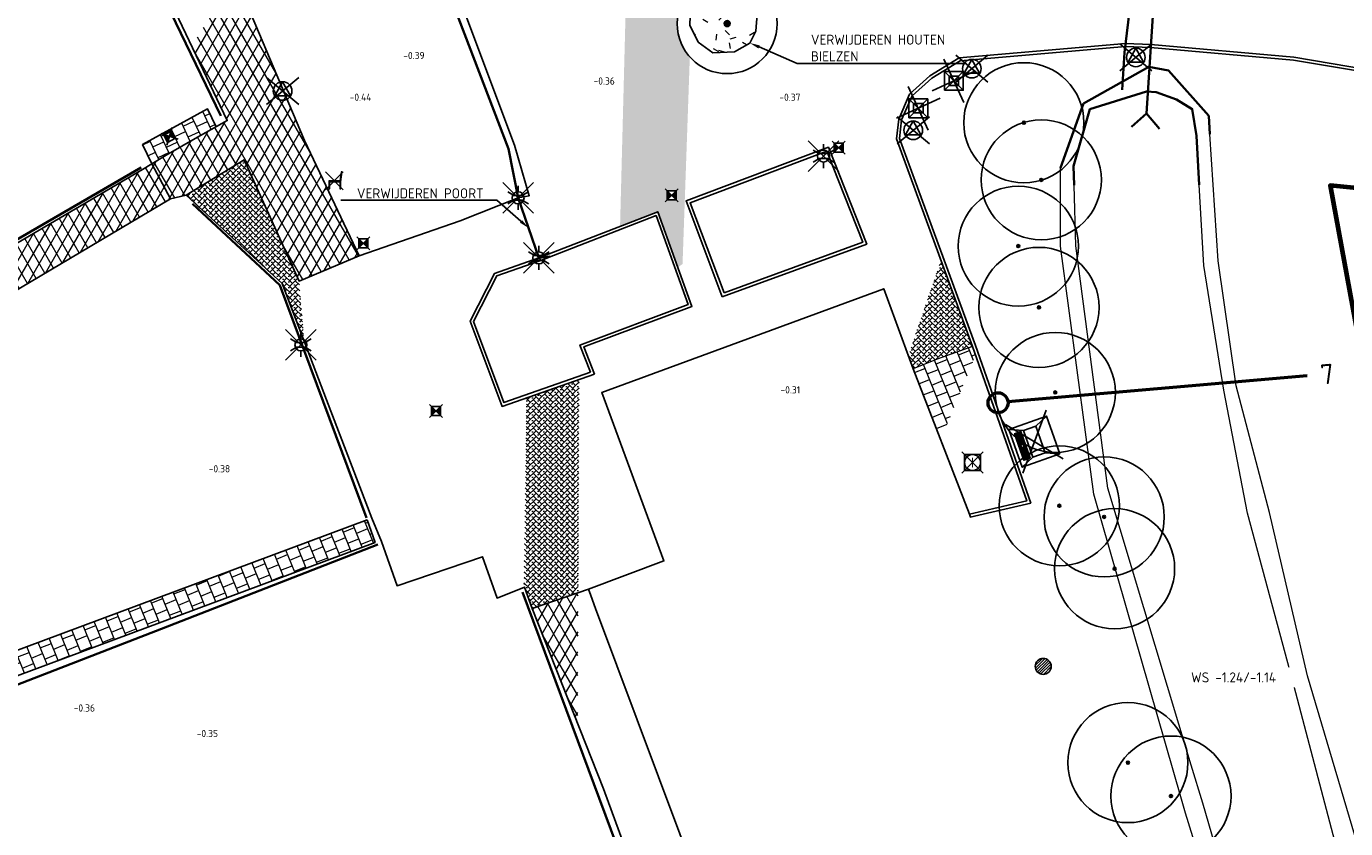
# Model space of a CAD drawing. Header units: metres. Extents: x 108651 to 109770, y 520801 to 521818.
# Tile 55 of 66: x 109345 to 109410, y 521256 to 521296. Entities that reach past the tile are written whole.
import ezdxf
from ezdxf import colors
from ezdxf.entities.mleader import LeaderData, LeaderLine
from ezdxf.enums import TextEntityAlignment as Align
from ezdxf.math import Vec2, Vec3

# ---------------------------------------------------------------- set-up
doc = ezdxf.new("R2010")
doc.units = ezdxf.units.M
for name, color, linetype, lineweight in [('B-WE-GR-BOOM-S', 253, 'Continuous', 25), ('B-WE-GW-WATERGANG_GREPPEL_INSTEEK-G', 253, 'Continuous', 18), ('B-WE-GW-WATERGANG_SLOOT-G', 253, 'Continuous', 18), ('B-WE-RI-HWA-T25', 253, 'Continuous', 25), ('B-WE-VH-MATERIAALGRENS-G', 253, 'Continuous', 18), ('N-WE-KG-WERKGRENS_FASE 3A-G', 10, 'XX-WERKGRENS_CIRCEL', 70), ('N-WE-RI-HWA-T25', 7, 'Continuous', 25), ('V-WE-GR-DOORWORTELBARE RUIMTE-S', 80, 'Continuous', 25), ('V-WE-GR-GRAS_KUNSTGRAS-A-200', 82, 'Continuous', 18), ('V-WE-GW-WATERGANG_GREPPEL_INSTEEK-G', 253, 'Continuous', 35), ('V-WE-GW-WATERGANG_SLOOT-G', 253, 'Continuous', 35), ('V-WE-IE-MEUBILAIR_WATERWEGMEUBILAIR_MERKPAAL-S-200', 150, 'Continuous', 25), ('V-WE-IE-MEUBILAIR_WEGMEUBILAIR-S', 7, 'Continuous', 25), ('V-WE-IE-MEUBILAIR_WEGMEUBILAIR_AFVALBAK-S-200', 7, 'Continuous', 25), ('V-WE-IE-MEUBILAIR_WEGMEUBILAIR_PAAL_KUNSTSTOF-S-200', 7, 'Continuous', 25), ('V-WE-IE-TERREINAFSCHEIDING_KUNSTMATIG_HEKWERK_RASTER-G', 30, 'V-IE-TERREINAFSCHEIDING_KUNSTMATIG-SO', 35), ('V-WE-IE-TERREINAFSCHEIDING_KUNSTMATIG_HEKWERK_SCHAPENHEKWERK-G', 20, 'IE-HEKWERK-SCHAPENHEKWERK-V', 35), ('V-WE-KW-KUNSTWERK_DUIKER-S', 150, 'Continuous', 25), ('V-WE-OV-LICHTMAST-S-200', 190, 'Continuous', 25), ('V-WE-RI-HWA_KOLK_STRAATKOLK-S-200', 150, 'Continuous', 25), ('V-WE-RI-HWA_RIOOLPUT-S-200', 150, 'Continuous', 25), ('V-WE-VH-KANTOPSLUITING_OPSLUITBAND_150X250-G', 150, 'VH-OPSLUITBAND_150X250_A-V', 25), ('V-WE-VH-KANTVERHARDING-G', 4, 'Continuous', 25), ('V-WE-VH-VERHARDING_ASFALT-A-200', 212, 'Continuous', 18), ('V-WE-VH-VERHARDING_OPEN_TEGEL_300X300-A-200', 7, 'Continuous', 18), ('X-XX-AL-T18', 253, 'Continuous', 18), ('X-XX-AL-T25', 7, 'Continuous', 25), ('X-XX-AL-VERWIJZING-S', 7, 'Continuous', 25)]:
    doc.layers.add(name, color=color, linetype=linetype, lineweight=lineweight)
doc.layers.add('V-WE-VH-VERHARDING_STRAATBAKSTEEN-A-200', color=7, linetype='Continuous', lineweight=18, true_color=0xcc9900)
doc.styles.add('NLCS-ISO', font='NLCS-ISO.ttf')
doc.styles.add('NLCS-ISO-M200-T18', font='NLCS-ISO.ttf', dxfattribs={"height": 0.36})
doc.styles.add('NLCS-ISO-M200-T25', font='NLCS-ISO.ttf', dxfattribs={"height": 0.5})
doc.linetypes.add('IE-HEKWERK-SCHAPENHEKWERK-V', pattern='A,5,[23,NLCS.SHX,S=1,R=0,X=0,Y=0],5,-1,[2,NLCS.SHX,S=1,R=0,X=0,Y=0],-1', length=12)
doc.linetypes.add('V-IE-TERREINAFSCHEIDING_KUNSTMATIG-SO', pattern='A,2,[24,NLCS.SHX,S=0.6,R=0,X=-1,Y=0],2,[82,NLCS.SHX,S=0.75,R=90,X=0,Y=0],2,[24,NLCS.SHX,S=0.6,R=0,X=1,Y=0],2,-2', length=10)
doc.linetypes.add('VH-OPSLUITBAND_150X250_A-V', pattern='A,4,[24,NLCS.SHX,S=1,R=0,X=0,Y=0],4,-1,2,-1', length=12)
doc.linetypes.add('XX-WERKGRENS_CIRCEL', pattern='A,10,-2.5,[69,NLCS.SHX,S=1,R=0,X=0,Y=0],-2.5', length=15)
pattern_1 = [(45, (0, 0), (0, 0.282842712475), [0.6, -0.2]), (135, (0.14142, -0.14142), (-2e-17, -0.282842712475), [0.6, -0.2]), (0, (0.21213, 0.07071), (0.28284272, 0.14142136), [0, -0.56568542])]
pattern_2 = [(22, (0, 0), (0.44392833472, 0.50291911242), [0.6, -0.6]), (112, (0, 0), (-0.55631031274, -0.22476395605), [])]
pattern_3 = [(60, (0, 0), (-0.4330127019, 0.25), []), (120, (0, 0), (-0.4330127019, -0.25), [])]

# ---------------------------------------------------------------- blocks, each defined once
blk = doc.blocks.new('V-SIE-WEG_ZITBANK-SO')
at = {"color": 0}
for p, q in [((1.77, -1.77), (-1.77, 1.77)), ((-1.77, -1.77), (1.77, 1.77))]:
    blk.add_line(p, q, dxfattribs=at)
at = {"color": 0, "linetype": 'ByBlock', "lineweight": 18}
blk.add_lwpolyline([(-0.91, -1.63), (-0.91, -0.2), (1.09, -0.2), (1.09, -1.63), (1.29, -1.63), (1.29, -0.21), (1.54, 1.78), (1.33, 1.78), (1.11, 0), (-1.11, 0), (-1.11, -1.63)], close=True, dxfattribs=at)
blk = doc.blocks.new('V-SRI-KOLK_STRAAT_01-SO')
h = blk.add_hatch(color=256)
h.dxf.hatch_style = 1
h.paths.add_polyline_path([(0, 1.125), (-1.125, 2.25), (-1.125, 0)])
h.paths.add_polyline_path([(1.125, 2.25), (0, 1.125), (1.125, 0)])
for p, q in [((-1.625, -0.5), (1.625, 2.75)), ((1.625, -0.5), (-1.625, 2.75)), ((-1.125, 0), (1.125, 2.25)), ((1.125, 0), (-1.125, 2.25))]:
    blk.add_line(p, q)
blk.add_lwpolyline([(-1.125, 0), (1.125, 0), (1.125, 2.25), (-1.125, 2.25)], close=True)
blk = doc.blocks.new('V-SOV-LICHTMAST-SO')
for p, q in [((3.83, -3.83), (-3.83, 3.83)), ((-3.83, -3.83), (3.83, 3.83)), ((-1.3, 0.75), (-2.6, 1.5)), ((0, 1.5), (0, 3)), ((1.3, 0.75), (2.6, 1.5)), ((-1.3, -0.75), (-2.6, -1.5)), ((0, -1.5), (0, -3)), ((1.3, -0.75), (2.6, -1.5))]:
    blk.add_line(p, q)
at = {"flags": 128}
for points in [[(-1.38, 0.59), (1.38, 0.59)], [(-1.38, -0.59), (1.38, -0.59)]]:
    blk.add_lwpolyline(points, dxfattribs=at)
blk.add_circle((0, 0), 1.5)
at = {"style": 'NLCS-ISO'}
blk.add_attdef('TYPE', text='', height=1.8, dxfattribs=at).set_placement((0, 3), align=Align.BOTTOM_CENTER)
blk = doc.blocks.new('V-SIE-WATER_MERKPAAL_LEIDING-SO')
for p, q in [((-3.22, -2.7), (3.22, 2.7)), ((3.22, -2.7), (-3.22, 2.7)), ((-1.55, -0.93), (0, 1.86)), ((0, 1.86), (1.55, -0.93)), ((1.55, -0.93), (-1.55, -0.93))]:
    blk.add_line(p, q)
blk.add_circle((0, 0), 1.86)
blk = doc.blocks.new('V-SIE-WEG_PAAL_KUNSTSTOF-SO')
for p, q in [((-1, 2.17), (1, -2.17)), ((2.17, 1), (-2.17, -1)), ((-0.94, 0.94), (0.94, -0.94)), ((0.94, 0.94), (-0.94, -0.94))]:
    blk.add_line(p, q)
at = {"flags": 128}
for points in [[(-0.94, -0.94), (0.94, -0.94), (0.94, 0.94), (-0.94, 0.94)], [(-0.47, 0.47), (0.47, 0.47), (0.47, -0.47), (-0.47, -0.47)]]:
    blk.add_lwpolyline(points, close=True, dxfattribs=at)
blk = doc.blocks.new('SGR-BOOM_01')
h = blk.add_hatch(color=256)
edge = h.paths.add_edge_path()
edge.add_arc((0, 0), 0.15, 0, 360)
for radius in [2.5, 0.15, 0.045]:
    blk.add_circle((0, 0), radius)
blk = doc.blocks.new('V-SRI-PUT_INSPECTIE-SO')
for p, q in [((-2.65, -2.65), (2.65, 2.65)), ((2.65, -2.65), (-2.65, 2.65))]:
    blk.add_line(p, q)
at = {"flags": 128}
blk.add_lwpolyline([(-2, -2), (2, -2), (2, 2), (-2, 2)], close=True, dxfattribs=at)
blk.add_circle((0, 0), 2)
at = {"style": 'NLCS-ISO'}
blk.add_text('I', height=2.5, dxfattribs=at).set_placement((0, -0.01), align=Align.MIDDLE_CENTER)
blk = doc.blocks.new('B-SGR-BOOM_1E GROOTTE')
h = blk.add_hatch(color=0)
edge = h.paths.add_edge_path()
edge.add_arc((0, 0), 0.15, 0, 360)
at = {"color": 0}
for radius in [6, 0.15]:
    blk.add_circle((0, 0), radius, dxfattribs=at)
blk = doc.blocks.new('V-SIE-WEG_AFVALBAK_02-SO')
at = {"color": 0}
for p, q in [((-2.57, -2.15), (2.57, 2.15)), ((2.57, -2.15), (-2.57, 2.15))]:
    blk.add_line(p, q, dxfattribs=at)
at = {"flags": 128}
for points in [[(2, 2), (-2, 2), (-2, -2), (2, -2)], [(1.4, 0.65), (-1.4, 0.65), (-1.4, -0.65), (1.4, -0.65)], [(1.4, -0.94), (-1.4, -0.94), (-1.4, -1.61), (1.4, -1.61)], [(0.17, -1.14), (-0.17, -1.14), (-0.17, -1.41), (0.17, -1.41)]]:
    blk.add_lwpolyline(points, close=True, dxfattribs=at)
for points in [[(-1.4, 0.65), (-2, 2)], [(1.4, 0.65), (2, 2)], [(-1.4, -0.65), (-2, -2)], [(1.4, -1.04), (-1.4, -1.04)], [(1.4, -1.14), (-1.4, -1.14)], [(-0.17, -1.27), (-1.4, -1.27)], [(1.4, -1.27), (0.17, -1.27)], [(1.4, -0.65), (2, -2)], [(1.4, -1.41), (-1.4, -1.41)], [(1.4, -1.51), (-1.4, -1.51)]]:
    blk.add_lwpolyline(points, dxfattribs=at)
blk = doc.blocks.new('*U183')
at = {"color": 0, "linetype": 'ByBlock', "lineweight": 35}
for p, q in [((0, 0), (-0.354, 0.354)), ((4.772, 0), (5.125, 0.354)), ((0, 0), (-0.354, -0.354)), ((0, 0), (4.772, 0)), ((4.772, 0), (5.125, -0.354))]:
    blk.add_line(p, q, dxfattribs=at)
blk = doc.blocks.new('*U185')
at = {"color": 0, "linetype": 'ByBlock', "lineweight": 50}
blk.add_lwpolyline([(75, 0), (0, 0)], dxfattribs=at)
blk.add_circle((-2.5, 0), 2.5, dxfattribs=at)
at = {"color": 0, "linetype": 'ByBlock', "style": 'NLCS-ISO'}
blk.add_attdef('NPROFNR', text='', height=5, dxfattribs=at).set_placement((80, 0), align=Align.MIDDLE_CENTER)
blk = doc.blocks.new('SGR-DOORWORTELBARE RUIMTE')
for p, q in [((-1.99, 0.21), (-0.21, 1.99)), ((-1.95, -0.45), (0.45, 1.95)), ((-1.75, -0.96), (0.96, 1.75)), ((-1.45, -1.37), (1.37, 1.45)), ((-1.07, -1.69), (1.69, 1.07)), ((-0.58, -1.91), (1.91, 0.58)), ((0.04, -2), (2, -0.04)), ((1.04, -1.71), (1.71, -1.04))]:
    blk.add_line(p, q)
at = {"extrusion": (0, 0, -1)}
blk.add_arc((0, 0), 2, 0, 360, dxfattribs=at)

msp = doc.modelspace()

# ---------------------------------------------------------------- hatches: boundary and pattern name
at = {"layer": 'V-WE-GR-GRAS_KUNSTGRAS-A-200'}
h = msp.add_hatch(dxfattribs=at)
h.set_pattern_fill('AGR-GRAS_01-SO', color=256, scale=0.1, pattern_type=2)
h.set_pattern_definition([(0, (0, 0), (2.5, 2.5), [0.3, -2]), (45, (1, 0.5), (-0.282842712, 4.666904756), [0.3, -2]), (30, (0.2, 0.3), (0.568653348, 3.21506351), [0.3, -2]), (15, (0.8, 1.2), (0.964067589, 1.8112354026), [0.3, -2]), (135, (0.4, 5), (-0.070710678, -1.6263455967), [0.3, -2]), (150, (3, 1), (0.5392304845, -1.4660254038), [0.3, -2]), (165, (0.6, 0.1), (0.358630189, -1.752536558), [0.3, -2]), (85, (1, 1), (-2.181693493, 2.600041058), [0.3, -2]), (100, (0, 0), (-2.780294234, 1.946782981), [0.3, -2])])
h.paths.add_polyline_path([(109381.094, 521296.963), (109380.949, 521297.605), (109380.293, 521298.288), (109379.237, 521298.473), (109378.29, 521298.044), (109377.755, 521297.319), (109377.727, 521296.406), (109378.139, 521295.571), (109378.881, 521295.029), (109379.951, 521295.088), (109380.726, 521295.522), (109381.019, 521296.12)])
at = {"layer": 'V-WE-VH-VERHARDING_ASFALT-A-200'}
h = msp.add_hatch(dxfattribs=at)
h.set_pattern_fill('AVH-ASFALT-SO', color=256, scale=0.5, pattern_type=2)
h.set_pattern_definition(pattern_3)
h.paths.add_polyline_path([(109355.007, 521298.86), (109352.86, 521295.348), (109354.625, 521291.646), (109353.021, 521290.75), (109351.571, 521289.923), (109350.864, 521289.479), (109351.782, 521287.732), (109352.567, 521287.913), (109355.471, 521289.681), (109358.211, 521283.628), (109361.205, 521284.895), (109358.485, 521290.644)])
h = msp.add_hatch(dxfattribs=at)
h.set_pattern_fill('AVH-ASFALT-SO', color=256, scale=0.5, pattern_type=2)
h.set_pattern_definition(pattern_3)
h.paths.add_polyline_path([(109337.387, 521281.511), (109337.758, 521279.416), (109341.779, 521281.8), (109351.782, 521287.732), (109350.864, 521289.479), (109350.392, 521289.202), (109340.823, 521283.586)])
h.paths.add_polyline_path([(109276.04, 521247.72), (109276.41, 521245.892), (109283.155, 521249.301), (109282.715, 521251.174)])
h.paths.add_polyline_path([(109251.27, 521253.695), (109249.302, 521253.337), (109251.288, 521250.291), (109251.375, 521250.15), (109253.291, 521250.517), (109252.807, 521251.269)])
h = msp.add_hatch(dxfattribs=at)
h.set_pattern_fill('AVH-ASFALT-SO', color=256, scale=0.5, pattern_type=2)
h.set_pattern_definition(pattern_3)
h.paths.add_polyline_path([(109372.152, 521268.058), (109369.849, 521267.264), (109372.124, 521261.528)])
at = {"layer": 'V-WE-VH-VERHARDING_OPEN_TEGEL_300X300-A-200'}
h = msp.add_hatch(dxfattribs=at)
h.set_pattern_fill('AVH-TEGEL_300X300_HALFST-SO', color=256, scale=0.2, angle=25, pattern_type=2)
h.set_pattern_definition([(25, (0, 0), (0.4169991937, 0.52546329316), [0.6, -0.6]), (115, (0, 0), (-0.5437846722, -0.25357095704), [])])
h.paths.add_polyline_path([(109350.396, 521290.451), (109350.864, 521289.479), (109351.571, 521289.923), (109354.077, 521291.34), (109353.639, 521292.224)])
h = msp.add_hatch(dxfattribs=at)
h.set_pattern_fill('AVH-TEGEL_300X300_HALFST-SO', color=256, scale=0.2, angle=22, pattern_type=2)
h.set_pattern_definition(pattern_2)
h.paths.add_polyline_path([(109392.003, 521279.918), (109391.849, 521280.356), (109390.072, 521279.734), (109388.879, 521279.245), (109390.254, 521275.692)])
h = msp.add_hatch(dxfattribs=at)
h.set_pattern_fill('AVH-TEGEL_300X300_HALFST-SO', color=256, scale=0.2, angle=22, pattern_type=2)
h.set_pattern_definition(pattern_2)
h.paths.add_polyline_path([(109361.607, 521271.701), (109333.06, 521261.061), (109333.479, 521259.937), (109362.007, 521270.57)])
at = {"layer": 'V-WE-VH-VERHARDING_STRAATBAKSTEEN-A-200'}
h = msp.add_hatch(dxfattribs=at)
h.set_pattern_fill('AVH-SBS_KEIFORMAAT_KEPER-SO', color=256, scale=0.2, pattern_type=2)
h.set_pattern_definition(pattern_1)
h.paths.add_polyline_path([(109374.242, 521286.361), (109376.128, 521287.093), (109377.13, 521284.318), (109377.363, 521284.476), (109377.726, 521294.828, -0.184283), (109377.09, 521296.493, -0.202461), (109377.847, 521298.285), (109378.067, 521304.554), (109374.68, 521303.331)])
h.paths.add_polyline_path([(109376.595, 521288.129), (109377.045, 521288.129), (109377.045, 521287.679), (109376.595, 521287.679)], flags=16)
h = msp.add_hatch(dxfattribs=at)
h.set_pattern_fill('AVH-SBS_KEIFORMAAT_KEPER-SO', color=256, scale=0.2, pattern_type=2)
h.set_pattern_definition(pattern_1)
h.paths.add_polyline_path([(109352.567, 521287.913), (109357.365, 521283.509), (109358.47, 521280.599), (109358.211, 521283.628), (109355.471, 521289.681)])
h = msp.add_hatch(dxfattribs=at)
h.set_pattern_fill('AVH-SBS_KEIFORMAAT_KEPER-SO', color=256, scale=0.2, pattern_type=2)
h.set_pattern_definition(pattern_1)
h.paths.add_polyline_path([(109390.27, 521284.67), (109388.639, 521279.898), (109388.879, 521279.245), (109390.072, 521279.734), (109391.849, 521280.356)])
h = msp.add_hatch(dxfattribs=at)
h.set_pattern_fill('AVH-SBS_KEIFORMAAT_KEPER-SO', color=256, scale=0.2, pattern_type=2)
h.set_pattern_definition(pattern_1)
h.paths.add_polyline_path([(109372.198, 521278.711), (109369.571, 521277.791), (109369.441, 521268.328), (109369.462, 521268.336), (109369.849, 521267.264), (109372.152, 521268.058)])

# ---------------------------------------------------------------- linework, layer by layer
at = {"layer": 'B-WE-GW-WATERGANG_GREPPEL_INSTEEK-G'}
for points in [[(109413.984, 521232.816), (109415.356, 521233.306), (109415.455, 521234.259), (109415.505, 521235.233), (109415.333, 521236.366), (109411.515, 521253.962), (109408.58, 521263.897), (109406.682, 521272.067), (109405.012, 521278.393), (109404.106, 521284.647), (109403.702, 521290.968)], [(109402.275, 521257.738), (109397.903, 521272.984), (109396.236, 521285.372), (109396.234, 521289.283)], [(109413.984, 521232.816), (109409.648, 521235.063), (109405.386, 521247.68), (109402.476, 521257.038), (109402.275, 521257.738)]]:
    msp.add_lwpolyline(points, dxfattribs=at)
at = {"layer": 'B-WE-GW-WATERGANG_SLOOT-G'}
for points in [[(109402.768, 521259.432), (109398.595, 521273.281), (109397.001, 521285.391), (109396.921, 521288.418)], [(109410.295, 521254.303), (109407.823, 521263.688), (109405.577, 521272.028), (109404.4, 521278.178), (109403.396, 521284.406), (109403.168, 521288.429)], [(109413.801, 521233.621), (109410.456, 521235.761), (109406.132, 521247.968), (109403.339, 521257.538), (109402.768, 521259.432)]]:
    msp.add_lwpolyline(points, dxfattribs=at)
at = {"layer": 'B-WE-VH-MATERIAALGRENS-G'}
msp.add_lwpolyline([(109391.849, 521280.356), (109390.072, 521279.734), (109388.879, 521279.245)], dxfattribs=at)
at = {"layer": 'N-WE-KG-WERKGRENS_FASE 3A-G', "flags": 128}
msp.add_lwpolyline([(109325.985, 521089.891), (109318.976, 521087.098), (109317.759, 521090.31), (109323.357, 521094.593), (109238.454, 521245.385), (109219.993, 521235.574), (109207.975, 521226.877), (109134.352, 521188.292), (109146.681, 521162.038), (109133.203, 521154.372), (109125.139, 521169.625), (109118.97, 521166.626), (109096.884, 521210.772), (109081.12, 521240.821), (109089.41, 521256.905), (109098.836, 521261.004), (109100.773, 521257.626, 0.463993), (109111.285, 521254.28), (109161.484, 521279.683), (109182.49, 521274.188), (109197.384, 521282.23), (109207.411, 521265.019), (109222.743, 521273.13), (109202.684, 521306.819), (109330.854, 521375.957), (109334.104, 521366.956), (109359.352, 521304.007), (109395.916, 521316.767), (109395.014, 521304.654), (109407.223, 521303.045), (109419.647, 521302.279), (109418.208, 521287.556), (109409.708, 521288.408), (109419.013, 521237.753), (109418.562, 521234.864), (109426.445, 521234.185), (109428.101, 521222.066), (109422.353, 521222.198), (109444.16, 521149.248), (109444.21, 521130.53), (109415.056, 521118.995), (109417.942, 521109.017), (109389.8, 521098.734), (109393.219, 521089.125), (109386.118, 521086.75), (109367.934, 521091.648), (109364.106, 521102.437)], format="xyb", close=True, dxfattribs=at)
at = {"layer": 'V-WE-GW-WATERGANG_GREPPEL_INSTEEK-G'}
msp.add_lwpolyline([(109396.234, 521289.283), (109397.384, 521292.497), (109400.656, 521294.333), (109401.633, 521294.143), (109403.643, 521291.881), (109403.702, 521290.968)], dxfattribs=at)
at = {"layer": 'V-WE-GW-WATERGANG_SLOOT-G'}
for points in [[(109396.921, 521288.418), (109396.896, 521289.364), (109397.708, 521292.21), (109400.54, 521293.104)], [(109403.168, 521288.429), (109403.029, 521290.883), (109402.819, 521292.222), (109402.036, 521292.698), (109401.019, 521293.067), (109400.54, 521293.104)]]:
    msp.add_lwpolyline(points, dxfattribs=at)
at = {"layer": 'V-WE-IE-TERREINAFSCHEIDING_KUNSTMATIG_HEKWERK_RASTER-G'}
for points in [[(109236.311, 521280.238), (109231.218, 521291.344), (109225.818, 521302.754), (109236.288, 521308.973), (109248.737, 521316.291), (109261.468, 521323.854), (109268.559, 521328.038), (109271.967, 521330.044), (109276.055, 521332.172), (109288.67, 521338.72), (109301.544, 521345.247), (109312.369, 521350.83), (109319.787, 521354.655), (109327.568, 521342.256), (109333.042, 521333.667), (109336.687, 521328.092), (109338.276, 521325.536), (109339.738, 521322.871), (109341.106, 521320.14), (109342.381, 521317.305), (109343.652, 521314.271), (109349.58, 521301.679), (109354.309, 521291.878)], [(109363.58, 521303.622), (109365.001, 521299.836), (109368.669, 521290.243), (109369.15, 521287.786), (109370.186, 521284.785), (109370.74, 521284.86)], [(109400.018, 521300.949), (109399.915, 521299.059), (109399.431, 521295.049), (109399.311, 521293.189)], [(109350.328, 521289.301), (109340.748, 521283.76), (109329.985, 521277.374), (109317.801, 521270.202), (109313.325, 521267.63), (109310.535, 521266.013)], [(109352.889, 521287.493), (109357.245, 521283.426), (109361.583, 521271.798)], [(109362.14, 521270.461), (109351.343, 521266.254), (109340.673, 521262.116), (109334.17, 521259.653)]]:
    msp.add_lwpolyline(points, dxfattribs=at)
at = {"layer": 'V-WE-IE-TERREINAFSCHEIDING_KUNSTMATIG_HEKWERK_SCHAPENHEKWERK-G', "flags": 128}
msp.add_lwpolyline([(109392.214, 521205.978), (109388.544, 521215.878), (109384.382, 521227.236), (109380.297, 521238.357), (109377.286, 521246.624), (109374.049, 521255.513), (109369.367, 521268.076)], dxfattribs=at)
at = {"layer": 'V-WE-VH-KANTOPSLUITING_OPSLUITBAND_150X250-G'}
msp.add_lwpolyline([(109416.661, 521290.967), (109416.184, 521291.784), (109415.339, 521292.941), (109414.444, 521293.515), (109413.465, 521293.726), (109407.872, 521294.661), (109400.733, 521295.302), (109399.488, 521295.34), (109391.23, 521294.64), (109389.809, 521293.764), (109388.829, 521292.881), (109388.304, 521291.685), (109388.202, 521290.758), (109391.99, 521280.406), (109394.752, 521272.533), (109391.728, 521271.827)], dxfattribs=at)
for points in [[(109379.433, 521283.032), (109377.735, 521287.544), (109384.562, 521290.125), (109386.364, 521285.566)], [(109372.772, 521279.071), (109368.44, 521277.554), (109366.921, 521281.614), (109368.081, 521283.885), (109370.238, 521284.644), (109376.039, 521286.898), (109377.643, 521282.454), (109372.239, 521280.433)]]:
    msp.add_lwpolyline(points, close=True, dxfattribs=at)
at = {"layer": 'V-WE-VH-KANTVERHARDING-G'}
for points in [[(109260.395, 521325.882), (109267.327, 521329.996), (109270.63, 521331.998), (109274.906, 521334.355), (109287.5, 521340.824), (109300.372, 521347.421), (109310.959, 521352.912), (109320.768, 521357.839), (109329.248, 521343.795), (109334.733, 521335.363), (109336.323, 521332.711), (109338.724, 521328.788), (109340.915, 521325.054), (109343.152, 521321.394), (109344.901, 521317.411), (109347.405, 521311.947), (109349.721, 521306.458), (109351.436, 521304.139), (109354.845, 521299.242), (109358.485, 521290.644), (109361.205, 521284.895), (109362.836, 521285.453), (109366.261, 521286.638)], [(109343.907, 521314.427), (109349.785, 521301.795), (109354.625, 521291.646), (109353.021, 521290.75), (109351.571, 521289.923), (109350.864, 521289.479)], [(109377.349, 521308.832), (109379.727, 521305.365), (109365.303, 521300.204), (109365.384, 521299.975), (109368.977, 521290.426), (109369.708, 521287.887), (109369.15, 521287.786)], [(109400.746, 521295.451), (109399.484, 521295.49), (109391.181, 521294.787), (109389.718, 521293.885), (109388.705, 521292.97), (109388.157, 521291.724), (109388.049, 521290.739), (109391.849, 521280.356), (109394.555, 521272.641), (109391.694, 521271.973)], [(109416.791, 521291.043), (109416.309, 521291.866), (109415.444, 521293.052), (109414.502, 521293.656), (109413.493, 521293.873), (109407.891, 521294.81), (109400.746, 521295.451)], [(109350.864, 521289.479), (109350.396, 521290.451), (109353.635, 521292.235), (109354.077, 521291.34)], [(109351.782, 521287.732), (109350.864, 521289.479), (109350.392, 521289.202), (109340.823, 521283.586), (109330.114, 521277.118), (109317.904, 521269.921), (109313.468, 521267.35), (109310.719, 521265.614), (109308.602, 521264.452), (109305.409, 521262.885), (109303.27, 521261.775), (109295.85, 521257.922), (109285.963, 521252.855), (109274.906, 521247.133), (109260.294, 521239.645), (109252.807, 521251.269), (109246.774, 521260.79), (109244.859, 521263.757)], [(109352.567, 521287.913), (109355.471, 521289.681), (109358.211, 521283.628), (109361.205, 521284.895)], [(109361.84, 521271.78), (109359.574, 521277.689), (109357.365, 521283.509), (109352.567, 521287.913), (109351.782, 521287.732), (109341.779, 521281.8), (109330.912, 521275.356), (109318.734, 521268.317), (109314.331, 521265.557), (109311.731, 521264.214), (109309.445, 521262.82), (109306.34, 521261.227), (109303.996, 521260.052), (109296.622, 521256.198), (109286.635, 521251.061), (109275.766, 521245.566), (109263.764, 521239.183), (109259.466, 521237.11), (109251.288, 521250.291), (109245.935, 521258.499), (109244.987, 521260.166), (109243.775, 521262.094), (109243.176, 521263.015)], [(109369.15, 521287.786), (109366.261, 521286.638)], [(109372.968, 521278.981), (109368.351, 521277.364), (109366.757, 521281.623), (109367.975, 521284.007), (109370.186, 521284.785), (109376.128, 521287.093), (109377.834, 521282.365), (109372.434, 521280.346), (109372.968, 521278.981)], [(109362.321, 521270.61), (109363.103, 521268.406), (109367.38, 521269.857), (109368.098, 521267.79), (109369.462, 521268.336), (109369.849, 521267.264), (109372.661, 521268.234), (109376.43, 521269.642), (109373.33, 521278.058), (109387.408, 521283.243), (109388.879, 521279.245), (109391.694, 521271.973), (109391.745, 521271.831)], [(109362.321, 521270.61), (109361.84, 521271.78)], [(109373.015, 521267.273), (109372.776, 521267.923), (109372.661, 521268.234)], [(109369.849, 521267.264), (109373.42, 521258.261), (109376.608, 521249.536), (109379.812, 521240.878), (109384.079, 521229.271), (109389.034, 521215.836), (109393.392, 521203.506)], [(109396.31, 521204.387), (109393.174, 521213.061), (109390.519, 521219.876), (109388.821, 521224.648), (109386.986, 521229.509), (109384.39, 521236.51), (109381.167, 521245.621), (109380.368, 521247.594), (109373.015, 521267.273)]]:
    msp.add_lwpolyline(points, dxfattribs=at)
for points in [[(109381.094, 521296.963), (109380.949, 521297.605), (109380.293, 521298.288), (109379.237, 521298.473), (109378.29, 521298.044), (109377.755, 521297.319), (109377.727, 521296.406), (109378.139, 521295.571), (109378.881, 521295.029), (109379.951, 521295.088), (109380.726, 521295.522), (109381.019, 521296.12)], [(109379.345, 521282.84), (109377.542, 521287.631), (109384.647, 521290.318), (109386.56, 521285.478)]]:
    msp.add_lwpolyline(points, close=True, dxfattribs=at)
at = {"layer": 'V-WE-VH-KANTVERHARDING-G', "flags": 128}
msp.add_lwpolyline([(109361.607, 521271.701), (109333.06, 521261.061), (109333.479, 521259.937), (109362.007, 521270.57)], close=True, dxfattribs=at)

# ---------------------------------------------------------------- block references
at = {"layer": 'B-WE-GR-BOOM-S'}
msp.add_blockref('SGR-BOOM_01', (109379.59, 521296.493, -0.029), dxfattribs=at)
at = {"layer": 'B-WE-GR-BOOM-S', "xscale": 0.5, "yscale": 0.5, "zscale": 0.5}
for p in [(109394.408, 521291.54), (109395.279, 521288.686), (109394.132, 521285.372), (109395.163, 521282.313), (109395.977, 521278.065), (109396.181, 521272.398), (109398.419, 521271.843), (109398.94, 521269.257), (109399.603, 521259.567), (109401.755, 521257.896, 44.1)]:
    msp.add_blockref('B-SGR-BOOM_1E GROOTTE', p, dxfattribs=at)
at = {"layer": 'V-WE-GR-DOORWORTELBARE RUIMTE-S', "xscale": 0.2, "yscale": 0.2, "zscale": 0.2}
msp.add_blockref('SGR-DOORWORTELBARE RUIMTE', (109395.375, 521264.377, 41.4), dxfattribs=at)
at = {"layer": 'V-WE-IE-MEUBILAIR_WATERWEGMEUBILAIR_MERKPAAL-S-200', "xscale": 0.25, "yscale": 0.25, "zscale": 0.25}
for p in [(109400, 521294.804, -0.303), (109391.812, 521294.241), (109357.39, 521293.124, -0.447), (109388.884, 521291.162)]:
    msp.add_blockref('V-SIE-WATER_MERKPAAL_LEIDING-SO', p, dxfattribs=at)
at = {"layer": 'V-WE-IE-MEUBILAIR_WEGMEUBILAIR-S', "xscale": 0.25, "yscale": 0.25, "zscale": 0.25}
msp.add_blockref('V-SIE-WEG_ZITBANK-SO', (109359.977, 521288.636), dxfattribs=at)
at = {"layer": 'V-WE-IE-MEUBILAIR_WEGMEUBILAIR_AFVALBAK-S-200', "xscale": 0.5, "yscale": 0.5, "rotation": 289.4448576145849}
msp.add_blockref('V-SIE-WEG_AFVALBAK_02-SO', (109394.936, 521275.603), dxfattribs=at)
at = {"layer": 'V-WE-IE-MEUBILAIR_WEGMEUBILAIR_PAAL_KUNSTSTOF-S-200', "xscale": 0.5, "yscale": 0.5, "zscale": 0.5}
for p in [(109390.909, 521293.635, -0.415), (109389.137, 521292.261, -0.446)]:
    msp.add_blockref('V-SIE-WEG_PAAL_KUNSTSTOF-SO', p, dxfattribs=at)
at = {"layer": 'V-WE-KW-KUNSTWERK_DUIKER-S', "xscale": 2, "yscale": 2, "zscale": 2, "rotation": 86.26756807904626}
msp.add_blockref('*U183', (109400.529, 521291.994), dxfattribs=at)
at = {"layer": 'V-WE-OV-LICHTMAST-S-200', "xscale": 0.2, "yscale": 0.2}
for p in [(109384.401, 521289.876, -0.315), (109369.15, 521287.786, -0.352), (109370.186, 521284.785, -0.351), (109358.301, 521280.439, -0.48)]:
    msp.add_blockref('V-SOV-LICHTMAST-SO', p, dxfattribs=at)
at = {"layer": 'V-WE-RI-HWA_KOLK_STRAATKOLK-S-200', "xscale": 0.2, "yscale": 0.2, "rotation": 27.91337897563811}
msp.add_blockref('V-SRI-KOLK_STRAAT_01-SO', (109351.846, 521290.66, -0.583), dxfattribs=at)
at = {"layer": 'V-WE-RI-HWA_KOLK_STRAATKOLK-S-200', "xscale": 0.2, "yscale": 0.2, "zscale": 0.25}
for p in [(109385.154, 521290.075), (109361.42, 521285.291)]:
    msp.add_blockref('V-SRI-KOLK_STRAAT_01-SO', p, dxfattribs=at)
at = {"layer": 'V-WE-RI-HWA_KOLK_STRAATKOLK-S-200', "xscale": 0.2, "yscale": 0.2}
for p in [(109376.82, 521287.679, -0.4), (109365.056, 521276.903, -0.48)]:
    msp.add_blockref('V-SRI-KOLK_STRAAT_01-SO', p, dxfattribs=at)
at = {"layer": 'V-WE-RI-HWA_RIOOLPUT-S-200', "xscale": 0.2, "yscale": 0.2, "zscale": 0.2}
msp.add_blockref('V-SRI-PUT_INSPECTIE-SO', (109391.845, 521274.56, -0.225), dxfattribs=at)
at = {"layer": 'X-XX-AL-VERWIJZING-S', "xscale": 0.1999999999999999, "yscale": 0.1999999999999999, "zscale": 0.1999999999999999, "rotation": 4.990053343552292}
msp.add_blockref('*U185', (109393.616, 521277.59), dxfattribs=at).add_auto_attribs({'NPROFNR': '7'})

# ---------------------------------------------------------------- texts
at = {"layer": 'X-XX-AL-T18', "linetype": 'Continuous', "lineweight": 18, "char_height": 0.36, "attachment_point": 8, "style": 'NLCS-ISO-M200-T18'}
for s, insert in [('-0.39', (109363.947, 521294.719, -0.394)), ('-0.36', (109373.451, 521293.444, -0.361)), ('-0.44', (109361.282, 521292.633, -0.441)), ('-0.37', (109382.723, 521292.633, -0.371)), ('-0.31', (109382.746, 521278.011, -0.311)), ('-0.38', (109354.234, 521274.072, -0.382)), ('-0.36', (109347.487, 521262.116, -0.362)), ('-0.35', (109353.63, 521260.842, -0.349))]:
    msp.add_mtext(s, dxfattribs=dict(at, insert=insert))

# ---------------------------------------------------------------- leaders
at = {"layer": 'X-XX-AL-T25'}
ml = msp.add_multileader_mtext('Standard', dxfattribs=at)
ml.set_content('VERWIJDEREN HOUTEN \\PBIELZEN', color=256, style='NLCS-ISO-M200-T25')
ml.set_leader_properties(color=256, linetype='ByLayer', lineweight=-1)
ml.build(insert=Vec2(0, 0))
ml.multileader.update_dxf_attribs({"text_left_attachment_type": 5, "text_right_attachment_type": 5, "dogleg_length": 0.5, "arrow_head_size": 0.5})
ctx = ml.context
ctx.base_point, ctx.char_height, ctx.arrow_head_size, ctx.landing_gap_size, ctx.plane_origin = Vec3(109383.594, 521294.507), 0.5, 0.5, 0.18, Vec3(109380.726, 521295.522)
ctx.left_attachment, ctx.right_attachment = 5, 5
notes = []
notes.append((ctx, [(0, (1, 1, 0), (109383.094, 521294.507), (1, 0), 0.5, [(0, [(109380.726, 521295.522)], 0, [])])]))
ctx.mtext.insert, ctx.mtext.flow_direction = Vec3(109383.774, 521295.941), 5
for ctx, leaders in notes:
    for number, flags, end, landing, length, lines in leaders:
        leader = LeaderData()
        leader.index, (leader.has_last_leader_line, leader.has_dogleg_vector, leader.attachment_direction) = number, flags
        leader.last_leader_point, leader.dogleg_vector, leader.dogleg_length = Vec3(end), Vec3(landing), length
        for number, points, colour, breaks in lines:
            line = LeaderLine()
            line.index, line.vertices, line.color, line.breaks = number, Vec3.list(points), colors.encode_raw_color(colour), breaks
            leader.lines.append(line)
        ctx.leaders.append(leader)

# ---------------------------------------------------------------- next in the draw order: texts
at = {"layer": 'B-WE-RI-HWA-T25', "insert": (109402.759, 521264.076), "char_height": 0.5, "attachment_point": 1, "style": 'NLCS-ISO-M200-T25', "bg_fill": 3, "box_fill_scale": 1.5, "bg_fill_color": 256, "bg_fill_transparency": 0}
msp.add_mtext_dynamic_manual_height_columns('WS -1.24/-1.14', width=5.00129, gutter_width=2.5, heights=[0], dxfattribs=at)

# ---------------------------------------------------------------- next in the draw order: leaders
at = {"layer": 'N-WE-RI-HWA-T25'}
ml = msp.add_multileader_mtext('Standard', dxfattribs=at)
ml.set_content('VERWIJDEREN POORT', color=256, style='NLCS-ISO-M200-T25')
ml.set_leader_properties(color=256, linetype='ByLayer', lineweight=-1)
ml.build(insert=Vec2(0, 0))
ml.multileader.update_dxf_attribs({"text_left_attachment_type": 5, "text_right_attachment_type": 5, "dogleg_length": 0.5, "arrow_head_size": 0.5})
ctx = ml.context
ctx.base_point, ctx.char_height, ctx.arrow_head_size, ctx.landing_gap_size, ctx.plane_origin = Vec3(109360.92, 521287.663), 0.5, 0.5, 0.18, Vec3(109355.348, 521285.197)
ctx.left_attachment, ctx.right_attachment = 5, 5
notes = []
notes.append((ctx, [(1, (1, 1, 0), (109368.08, 521287.663), (-1, 0), 0.5, [(0, [(109369.668, 521286.286)], 0, [])])]))
ctx.mtext.insert, ctx.mtext.flow_direction = Vec3(109361.1, 521288.263), 5
ctx.mtext.has_bg_fill, ctx.mtext.bg_color, ctx.mtext.bg_scale_factor, ctx.mtext.bg_transparency, ctx.mtext.use_window_bg_color = 1, -1027028792, 1.5, 0, 1
for ctx, leaders in notes:
    for number, flags, end, landing, length, lines in leaders:
        leader = LeaderData()
        leader.index, (leader.has_last_leader_line, leader.has_dogleg_vector, leader.attachment_direction) = number, flags
        leader.last_leader_point, leader.dogleg_vector, leader.dogleg_length = Vec3(end), Vec3(landing), length
        for number, points, colour, breaks in lines:
            line = LeaderLine()
            line.index, line.vertices, line.color, line.breaks = number, Vec3.list(points), colors.encode_raw_color(colour), breaks
            leader.lines.append(line)
        ctx.leaders.append(leader)

doc.saveas('drawing.dxf')
